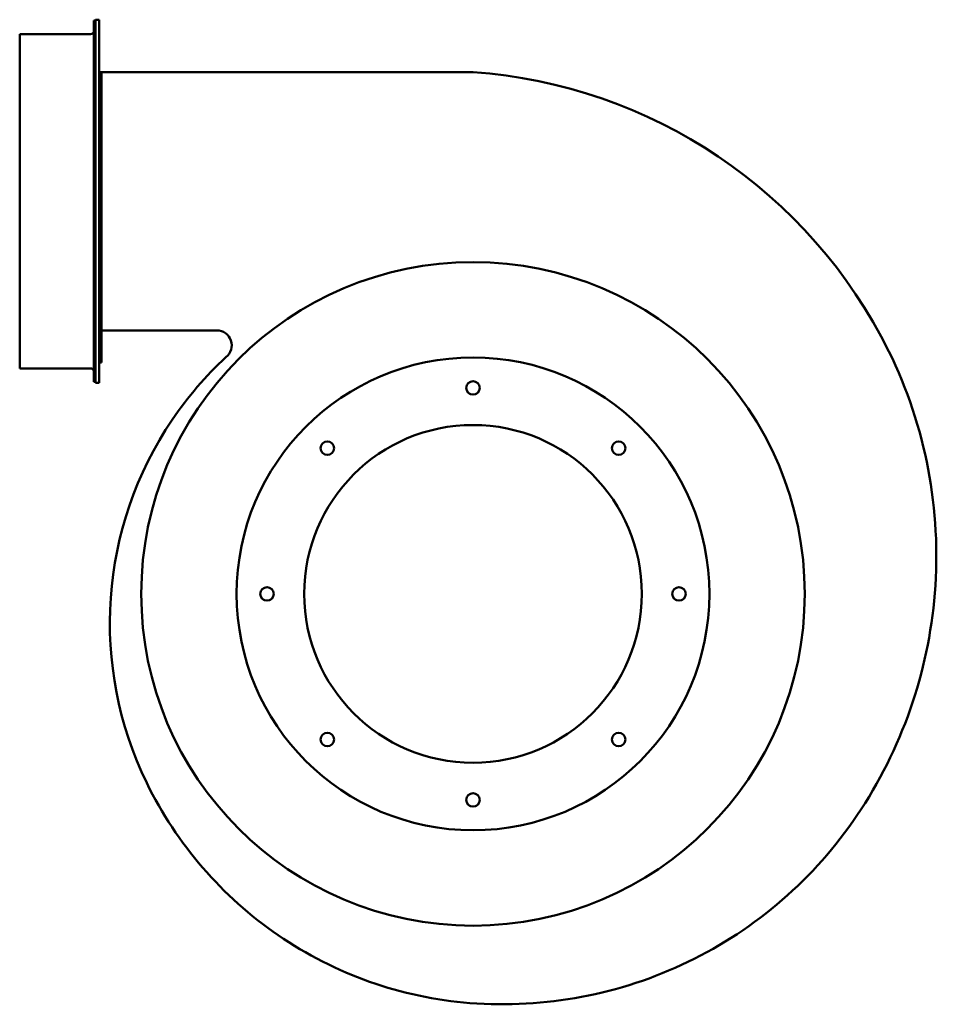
# Model space of a CAD drawing. Header units: millimetres. Extents: x 359 to 901, y 154 to 737.
import ezdxf

# ---------------------------------------------------------------- set-up
doc = ezdxf.new("R2010")
doc.units = ezdxf.units.MM
doc.header["$LTSCALE"] = 3
doc.layers.add('Widoczne (ISO)', color=7, linetype='Continuous', lineweight=50)

msp = doc.modelspace()

# ---------------------------------------------------------------- linework, layer by layer
at = {"layer": 'Widoczne (ISO)'}
for p, q in [((402.54, 736.55), (402.54, 522.55)), ((402.54, 736.55), (403.54, 736.55)), ((403.54, 522.05), (403.54, 737.05)), ((405.54, 737.05), (403.54, 737.05)), ((405.54, 522.05), (405.54, 737.05)), ((358.54, 530.55), (358.54, 728.55)), ((400.54, 728.55), (358.54, 728.55)), ((405.54, 706.05), (407.04, 706.05)), ((627.04, 706.05), (407.04, 706.05)), ((407.04, 706.05), (407.04, 688.18)), ((407.04, 688.18), (405.54, 688.18)), ((407.04, 570.93), (407.04, 688.18)), ((405.54, 570.93), (407.04, 570.93)), ((407.04, 570.93), (407.04, 553.05)), ((407.04, 553.05), (405.54, 553.05)), ((407.04, 553.05), (407.04, 533.96)), ((407.04, 553.05), (475.29, 553.05)), ((405.54, 533.96), (407.04, 533.96)), ((400.54, 530.55), (358.54, 530.55)), ((402.54, 522.55), (403.54, 522.55)), ((405.54, 522.05), (403.54, 522.05))]:
    msp.add_line(p, q, dxfattribs=at)
for centre, radius in [((627.04, 397), 196.5), ((627.04, 397), 140), ((627.04, 519), 4), ((627.04, 397), 100), ((540.78, 483.27), 4), ((713.31, 483.27), 4), ((505.04, 397), 4), ((749.04, 397), 4), ((540.78, 310.74), 4), ((713.31, 310.74), 4), ((627.04, 275), 4)]:
    msp.add_circle(centre, radius, dxfattribs=at)
for centre, radius, start, end in [((400.54, 730.55), 2, 270, 0), ((605.63, 408.07), 298.75, 26.32227, 85.88884), ((475.29, 544.2), 8.85, 307.78241, 90), ((625.94, 380.48), 213.67, 132.81835, 145.93712), ((626.5, 419.55), 274.96, 355.3717, 26.10749), ((400.54, 528.55), 2, 0, 90), ((627.17, 379.54), 215.22, 145.91371, 206.04851), ((626.35, 419.54), 275.11, 326.00601, 355.37585), ((643.83, 387.68), 233.75, 206.04851, 235.56289), ((644.37, 407.24), 253.29, 295.72098, 326.03428), ((643.83, 387.68), 233.75, 235.56287, 265.43971), ((644.38, 407.15), 253.21, 265.66433, 295.72584)]:
    msp.add_arc(centre, radius, start, end, dxfattribs=at)

doc.saveas('drawing.dxf')
